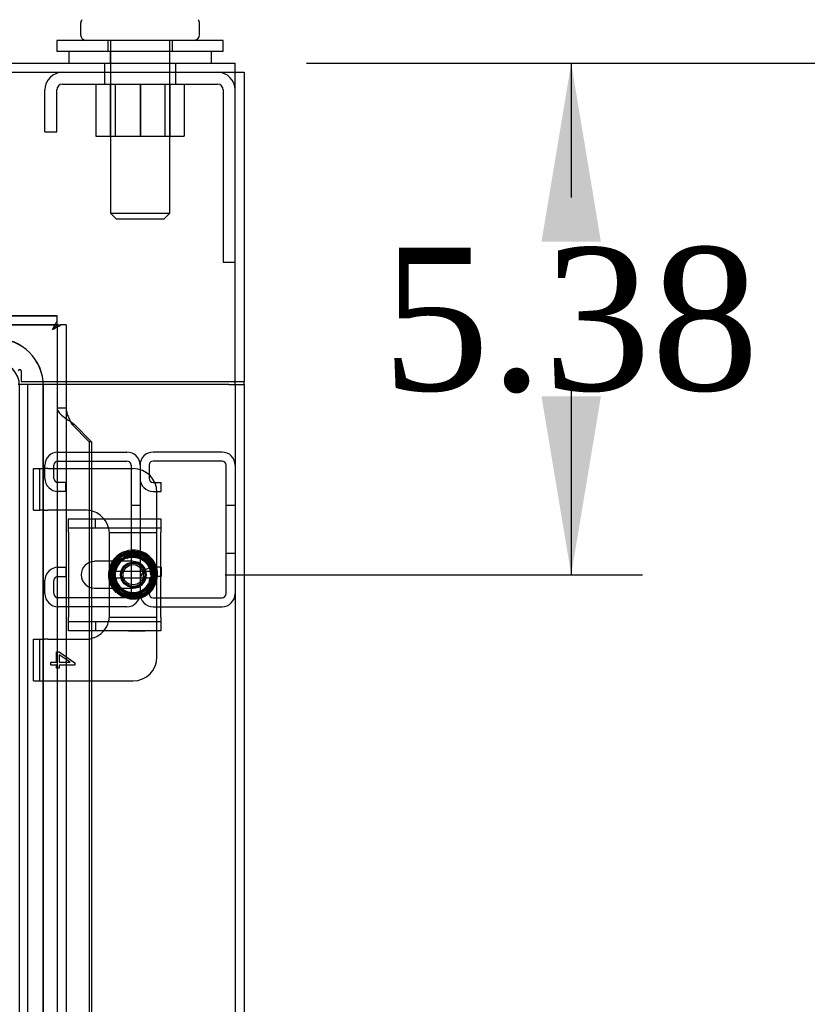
# Model space of a CAD drawing. Header units: inches. Extents: x 1 to 299, y -2 to 199.
# Tile 43 of 75: x 89.19 to 97.47, y 124.25 to 134.59. Entities that reach past the tile are written whole.
import ezdxf
from ezdxf.enums import TextEntityAlignment as Align
from ezdxf.lldxf.tags import DXFTag

# ---------------------------------------------------------------- set-up
doc = ezdxf.new("R2010")
doc.units = ezdxf.units.IN
doc.header["$MEASUREMENT"] = 0
for name, color, linetype in [('COM42667', 7, 'Continuous'), ('COM42780', 7, 'Continuous'), ('COM50677-2', 7, 'Continuous'), ('COM53933-1', 7, 'Continuous'), ('COM53955-1', 7, 'Continuous'), ('COM53964-1', 7, 'Continuous'), ('COM70220', 7, 'Continuous'), ('COM71177-1', 7, 'Continuous'), ('Default', 7, 'Continuous'), ('NTS18024', 7, 'Continuous'), ('SCC19011', 7, 'Continuous'), ('SCS86414', 7, 'Continuous'), ('SPR20265', 7, 'Continuous'), ('WAF25035', 7, 'Continuous'), ('WAF25377', 7, 'Continuous'), ('WAM254785', 7, 'Continuous')]:
    doc.layers.add(name, color=color, linetype=linetype)
doc.styles.add('SEACAD_Times_New_Roman', font='times.ttf')
tags = doc.linetypes.add('HIDDEN2', pattern=[0.1875, 0.125, -0.0625]).pattern_tags.tags
tags[6:7] = [DXFTag(74, 4), DXFTag(75, 0), DXFTag(340, '0'), DXFTag(46, 0.0), DXFTag(50, 0.0), DXFTag(44, 0.0), DXFTag(45, 0.0)]
tags[4:5] = [DXFTag(74, 4), DXFTag(75, 0), DXFTag(340, '0'), DXFTag(46, 0.0), DXFTag(50, 0.0), DXFTag(44, 0.0), DXFTag(45, 0.0)]
doc.dimstyles.new('HAMMOND_(STH_-_300x200)', dxfattribs={"dimtxt": 1.5, "dimasz": 1.875, "dimexe": 0.75, "dimexo": 0.75, "dimgap": 0.375, "dimtad": 0, "dimtih": 1, "dimtoh": 1, "dimzin": 0, "dimdsep": 46, "dimtxsty": 'SEACAD_Times_New_Roman', "dimblk1": '_SE_FILLED', "dimblk2": '_SE_FILLED', "dimsah": 1, "dimcen": 0.75, "dimadec": 0, "dimazin": 0, "dimtfac": 0.8, "dimtofl": 0, "dimtmove": 0, "dimatfit": 3, "dimfxl": 1, "dimtolj": 1, "dimtzin": 0, "dimarcsym": 0})

# ---------------------------------------------------------------- blocks, each defined once
blk = doc.blocks.new('SE2')
at = {"layer": 'COM42667', "color": 7, "linetype": 'Continuous'}
for p, q in [((89.702, 129.206), (89.702, 129.349)), ((89.702, 129.349), (90.672, 129.349)), ((90.672, 129.349), (90.672, 129.206)), ((89.702, 129.206), (89.702, 128.314)), ((90.672, 128.314), (90.672, 129.206)), ((90.176, 128.901), (89.976, 128.901)), ((89.976, 128.62), (90.176, 128.62)), ((89.702, 128.171), (89.702, 128.314)), ((90.672, 128.314), (90.672, 128.171)), ((90.672, 128.171), (89.702, 128.171))]:
    blk.add_line(p, q, dxfattribs=at)
at = {"layer": 'COM42667', "color": 7, "linetype": 'HIDDEN2'}
for p, q in [((89.986, 129.254), (89.986, 129.349)), ((89.702, 129.254), (90.672, 129.254)), ((90.383, 128.901), (90.176, 128.901)), ((90.176, 128.62), (90.383, 128.62)), ((90.672, 128.266), (89.702, 128.266)), ((89.986, 128.266), (89.986, 128.171)), ((90.335, 128.172), (90.335, 128.171)), ((90.335, 128.172), (90.45, 128.172)), ((90.365, 128.172), (90.365, 128.171)), ((90.444, 128.172), (90.444, 128.171)), ((90.45, 128.172), (90.45, 128.171)), ((90.45, 128.172), (90.475, 128.172)), ((90.475, 128.172), (90.475, 128.171)), ((90.475, 128.172), (90.509, 128.172)), ((90.509, 128.172), (90.509, 128.171))]:
    blk.add_line(p, q, dxfattribs=at)
at = {"layer": 'COM42667', "color": 7, "linetype": 'Continuous'}
blk.add_arc((89.976, 128.76), 0.14, 90, 270, dxfattribs=at)
at = {"layer": 'COM42667', "color": 7, "linetype": 'HIDDEN2'}
blk.add_arc((90.383, 128.76), 0.14, 270, 90, dxfattribs=at)
at = {"layer": 'COM42780', "color": 7, "linetype": 'HIDDEN2'}
for p, q in [((89.333, 129.875), (89.4, 129.875)), ((89.333, 129.438), (89.333, 129.875)), ((89.4, 129.438), (89.4, 129.875)), ((89.4, 129.875), (89.451, 129.875)), ((89.485, 129.875), (89.451, 129.875)), ((89.485, 129.875), (89.944, 129.875)), ((89.333, 129.438), (89.4, 129.438)), ((89.451, 129.438), (89.4, 129.438)), ((89.451, 129.438), (89.485, 129.438)), ((89.883, 129.438), (89.485, 129.438)), ((90.633, 129.253), (90.633, 129.349)), ((90.633, 129.205), (90.633, 129.253)), ((90.132, 129.205), (90.633, 129.205)), ((90.133, 129.188), (90.133, 129.2)), ((90.133, 129.057), (90.133, 129.188)), ((90.633, 129.2), (90.633, 129.205)), ((90.633, 129.057), (90.633, 129.2)), ((90.133, 128.901), (90.133, 129.057)), ((90.633, 128.816), (90.633, 129.057)), ((90.133, 128.463), (90.133, 128.62)), ((90.633, 128.463), (90.633, 128.714)), ((90.133, 128.332), (90.133, 128.463)), ((90.633, 128.32), (90.633, 128.463)), ((90.132, 128.315), (90.633, 128.315)), ((90.133, 128.32), (90.133, 128.332)), ((90.633, 128.315), (90.633, 128.32)), ((90.633, 128.267), (90.633, 128.315)), ((90.633, 128.171), (90.633, 128.267)), ((89.333, 128.082), (89.4, 128.082)), ((89.333, 127.645), (89.333, 128.082)), ((89.4, 127.645), (89.4, 128.082)), ((89.4, 128.082), (89.451, 128.082)), ((89.485, 128.082), (89.451, 128.082)), ((89.485, 128.082), (89.883, 128.082)), ((89.578, 127.841), (89.578, 127.95)), ((89.578, 127.95), (89.606, 127.95)), ((89.606, 127.95), (89.768, 127.835)), ((89.719, 127.841), (89.606, 127.92)), ((89.606, 127.92), (89.606, 127.841)), ((89.518, 127.81), (89.518, 127.841)), ((89.518, 127.841), (89.578, 127.841)), ((89.578, 127.81), (89.518, 127.81)), ((89.578, 127.777), (89.578, 127.81)), ((89.606, 127.841), (89.719, 127.841)), ((89.768, 127.81), (89.606, 127.81)), ((89.606, 127.81), (89.606, 127.777)), ((89.768, 127.835), (89.768, 127.81)), ((89.606, 127.777), (89.578, 127.777)), ((89.333, 127.645), (89.4, 127.645)), ((89.4, 127.645), (89.451, 127.645)), ((89.451, 127.645), (89.485, 127.645)), ((89.485, 127.645), (89.944, 127.645))]:
    blk.add_line(p, q, dxfattribs=at)
at = {"layer": 'COM42780', "color": 7, "linetype": 'Continuous'}
for p, q in [((89.944, 129.875), (90.383, 129.875)), ((90.633, 129.349), (90.633, 129.625)), ((90.133, 128.826), (90.133, 128.901)), ((90.133, 128.62), (90.133, 128.691)), ((90.633, 127.895), (90.633, 128.171)), ((89.944, 127.645), (90.383, 127.645))]:
    blk.add_line(p, q, dxfattribs=at)
at = {"layer": 'COM42780', "color": 7, "linetype": 'HIDDEN2'}
for radius in [0.195, 0.125, 0.106]:
    blk.add_circle((90.383, 128.76), radius, dxfattribs=at)
at = {"layer": 'COM42780', "color": 7, "linetype": 'Continuous'}
for centre, start, end in [((90.383, 129.625), 0, 90), ((89.883, 129.188), 39.9324, 75.7445), ((89.883, 128.332), 284.2555, 320.0676), ((90.383, 127.895), 270, 0)]:
    blk.add_arc(centre, 0.25, start, end, dxfattribs=at)
at = {"layer": 'COM42780', "color": 7, "linetype": 'HIDDEN2'}
for centre, start, end in [((89.883, 129.188), 75.7445, 90), ((89.883, 129.188), 15.0028, 39.9324), ((89.883, 129.188), 3.8357, 15.0028), ((89.883, 129.188), 2.6763, 3.8357), ((89.883, 128.332), 344.9972, 356.1643), ((89.883, 128.332), 356.1643, 357.3237), ((89.883, 128.332), 320.0676, 344.9972), ((89.883, 128.332), 270, 284.2555)]:
    blk.add_arc(centre, 0.25, start, end, dxfattribs=at)
at = {"layer": 'COM50677-2', "color": 7, "linetype": 'HIDDEN2'}
for p, q in [((90.08, 134.04), (90.08, 133.915)), ((90.83, 133.915), (90.83, 134.04)), ((89.64, 133.915), (91.27, 133.915)), ((89.455, 133.415), (89.455, 133.855)), ((89.58, 133.415), (89.58, 133.855)), ((91.33, 133.855), (91.33, 132.04)), ((89.455, 133.415), (89.58, 133.415)), ((91.455, 132.04), (91.33, 132.04))]:
    blk.add_line(p, q, dxfattribs=at)
for centre, radius, start, end in [((89.64, 133.855), 0.185, 90, 180), ((91.27, 133.855), 0.185, 0, 90), ((89.64, 133.855), 0.06, 90, 180), ((91.27, 133.855), 0.06, 0, 90)]:
    blk.add_arc(centre, radius, start, end, dxfattribs=at)
at = {"layer": 'COM53933-1', "color": 7, "linetype": 'Continuous'}
for p, q in [((66.585, 134.135), (91.455, 134.135)), ((91.455, 133.992), (91.455, 134.135)), ((91.455, 130.79), (91.455, 133.992)), ((89.677, 130.79), (91.455, 130.79))]:
    blk.add_line(p, q, dxfattribs=at)
at = {"layer": 'COM53933-1', "color": 7, "linetype": 'HIDDEN2'}
for p, q in [((90.08, 134.135), (90.08, 134.04)), ((90.83, 134.04), (90.83, 134.135)), ((66.585, 134.04), (91.455, 134.04)), ((89.205, 130.903), (89.205, 130.79)), ((89.205, 130.79), (89.677, 130.79))]:
    blk.add_line(p, q, dxfattribs=at)
blk.add_arc((89.19, 130.903), 0.015, 0, 180, dxfattribs=at)
at = {"layer": 'COM53955-1', "color": 7, "linetype": 'Continuous'}
for p, q in [((67.397, 131.48), (89.582, 131.48)), ((89.582, 131.48), (88.707, 131.48)), ((89.582, 131.424), (89.582, 131.48)), ((89.582, 131.48), (89.582, 131.48)), ((89.582, 131.385), (89.582, 131.424)), ((89.534, 131.338), (89.534, 131.337)), ((89.534, 131.337), (89.534, 131.337)), ((89.534, 131.337), (89.534, 131.337)), ((89.534, 131.337), (89.534, 131.337)), ((89.543, 131.346), (89.582, 131.385)), ((89.582, 131.385), (89.621, 131.385)), ((89.677, 131.385), (89.621, 131.385)), ((89.677, 131.385), (89.677, 130.51)), ((89.677, 131.385), (89.677, 131.385)), ((89.677, 131.385), (89.677, 69.043)), ((89.737, 130.344), (89.762, 130.344)), ((89.92, 130.155), (89.737, 130.344)), ((89.762, 130.344), (89.944, 130.155)), ((89.944, 130.155), (89.92, 130.155)), ((89.92, 130.155), (89.92, 129.349)), ((89.944, 130.155), (89.944, 129.349)), ((89.92, 128.889), (89.92, 128.632)), ((89.944, 128.897), (89.944, 128.623)), ((89.92, 128.171), (89.92, 104.777)), ((89.944, 128.171), (89.944, 104.777))]:
    blk.add_line(p, q, dxfattribs=at)
at = {"layer": 'COM53955-1', "color": 7, "linetype": 'HIDDEN2'}
for p, q in [((67.397, 131.385), (89.582, 131.385)), ((89.582, 131.386), (88.707, 131.386)), ((89.582, 131.385), (89.582, 69.043)), ((89.582, 131.385), (89.582, 130.51)), ((89.677, 130.51), (89.582, 130.51)), ((89.714, 130.376), (89.721, 130.376)), ((89.92, 129.349), (89.92, 128.889)), ((89.944, 129.349), (89.944, 128.897)), ((89.92, 128.632), (89.92, 128.171)), ((89.944, 128.623), (89.944, 128.171))]:
    blk.add_line(p, q, dxfattribs=at)
at = {"layer": 'COM53955-1', "color": 7, "linetype": 'Continuous'}
for centre, radius, start, end in [((90.404, 130.916), 0.967, 148.2614, 154.1309), ((89.054, 132.314), 1.088, 296.1959, 301.4118)]:
    blk.add_arc(centre, radius, start, end, dxfattribs=at)
at = {"layer": 'COM53955-1', "color": 7, "linetype": 'HIDDEN2'}
blk.add_open_spline([(89.582, 130.51), (89.584, 130.496), (89.591, 130.482), (89.611, 130.455), (89.626, 130.441), (89.66, 130.413), (89.679, 130.399), (89.708, 130.38), (89.717, 130.374), (89.725, 130.369)], degree=3, knots=[0, 0, 0, 0, 0.25, 0.25, 0.5, 0.5, 0.75, 0.75, 0.8503895, 0.8503895, 0.8503895, 0.8503895], dxfattribs=at)
at = {"layer": 'COM53955-1', "color": 7, "linetype": 'Continuous'}
blk.add_open_spline([(89.677, 130.51), (89.678, 130.496), (89.68, 130.482), (89.687, 130.455), (89.692, 130.441), (89.703, 130.413), (89.71, 130.399), (89.723, 130.372), (89.731, 130.358), (89.737, 130.344)], degree=3, knots=[0, 0, 0, 0, 0.25, 0.25, 0.5, 0.5, 0.75, 0.75, 1, 1, 1, 1], dxfattribs=at)
blk.add_open_spline([(89.725, 130.369), (89.737, 130.361), (89.75, 130.352), (89.762, 130.344)], degree=3, dxfattribs=at)
at = {"layer": 'COM53964-1', "color": 7, "linetype": 'HIDDEN2'}
for p, q in [((89.593, 130.049), (90.317, 130.049)), ((91.317, 130.049), (90.593, 130.049)), ((89.455, 129.773), (89.455, 129.911)), ((89.55, 129.773), (89.55, 129.911)), ((89.593, 129.954), (90.317, 129.954)), ((90.36, 129.911), (90.36, 128.562)), ((90.455, 129.911), (90.455, 129.773)), ((90.455, 129.911), (90.455, 128.562)), ((90.55, 129.911), (90.55, 129.773)), ((91.317, 129.954), (90.593, 129.954)), ((91.36, 128.562), (91.36, 129.911)), ((89.676, 129.73), (89.593, 129.73)), ((89.676, 129.635), (89.676, 129.73)), ((90.593, 129.73), (90.676, 129.73)), ((90.676, 129.635), (90.676, 129.73)), ((89.676, 129.635), (89.593, 129.635)), ((90.593, 129.635), (90.676, 129.635)), ((90.455, 129.487), (90.36, 129.487)), ((91.455, 129.487), (91.36, 129.487)), ((91.36, 128.987), (91.455, 128.987)), ((89.593, 128.838), (89.676, 128.838)), ((89.676, 128.838), (89.676, 128.743)), ((90.676, 128.838), (90.593, 128.838)), ((90.676, 128.838), (90.676, 128.743)), ((89.593, 128.743), (89.676, 128.743)), ((90.676, 128.743), (90.593, 128.743)), ((89.455, 128.562), (89.455, 128.7)), ((89.55, 128.562), (89.55, 128.7)), ((90.455, 128.7), (90.455, 128.562)), ((90.55, 128.7), (90.55, 128.562)), ((90.317, 128.519), (89.593, 128.519)), ((90.593, 128.519), (91.317, 128.519)), ((90.317, 128.424), (89.593, 128.424)), ((90.593, 128.424), (91.317, 128.424))]:
    blk.add_line(p, q, dxfattribs=at)
for centre, radius, start, end in [((89.593, 129.911), 0.138, 90, 180), ((90.317, 129.911), 0.138, 0, 90), ((90.593, 129.911), 0.138, 90, 180), ((91.317, 129.911), 0.138, 0, 90), ((89.593, 129.911), 0.043, 90, 180), ((90.317, 129.911), 0.043, 0, 90), ((90.593, 129.911), 0.043, 90, 180), ((91.317, 129.911), 0.043, 0, 90), ((89.593, 129.773), 0.138, 180, 270), ((89.593, 129.773), 0.043, 180, 270), ((90.593, 129.773), 0.138, 180, 270), ((90.593, 129.773), 0.043, 180, 270), ((89.593, 128.7), 0.138, 90, 180), ((90.593, 128.7), 0.138, 90, 180), ((89.593, 128.7), 0.043, 90, 180), ((90.593, 128.7), 0.043, 90, 180), ((89.593, 128.562), 0.138, 180, 270), ((89.593, 128.562), 0.043, 180, 270), ((90.317, 128.562), 0.043, 270, 0), ((90.317, 128.562), 0.138, 270, 0), ((90.593, 128.562), 0.138, 180, 270), ((90.593, 128.562), 0.043, 180, 270), ((91.317, 128.562), 0.043, 270, 0), ((91.317, 128.562), 0.138, 270, 0)]:
    blk.add_arc(centre, radius, start, end, dxfattribs=at)
at = {"layer": 'COM70220', "color": 7, "linetype": 'HIDDEN2'}
for p, q in [((89.189, 69.687), (89.189, 130.742)), ((89.438, 69.687), (89.438, 130.742)), ((89.439, 69.687), (89.439, 130.742))]:
    blk.add_line(p, q, dxfattribs=at)
for radius in [0.5, 0.499, 0.25]:
    blk.add_arc((88.939, 130.742), radius, 0, 90, dxfattribs=at)
at = {"layer": 'COM71177-1', "color": 7, "linetype": 'Continuous'}
for p, q in [((91.455, 134.04), (91.55, 134.04)), ((91.55, 134.04), (91.55, 130.79)), ((91.455, 130.76), (91.455, 130.79)), ((91.455, 130.79), (91.55, 130.79)), ((91.55, 130.76), (91.55, 130.79)), ((91.39, 130.76), (89.677, 130.76)), ((91.39, 130.76), (91.55, 130.76)), ((91.55, 130.76), (91.55, 69.45))]:
    blk.add_line(p, q, dxfattribs=at)
at = {"layer": 'COM71177-1', "color": 7, "linetype": 'HIDDEN2'}
for p, q in [((89.27, 130.76), (89.175, 130.76)), ((89.335, 130.76), (89.27, 130.76)), ((89.27, 130.76), (89.27, 69.45)), ((89.677, 130.76), (89.335, 130.76)), ((91.455, 130.76), (91.455, 69.45))]:
    blk.add_line(p, q, dxfattribs=at)
at = {"layer": 'NTS18024', "color": 7, "linetype": 'HIDDEN2'}
for p, q in [((89.99, 133.915), (89.99, 133.37)), ((90.142, 133.915), (90.142, 133.37)), ((90.192, 133.915), (90.192, 133.37)), ((90.455, 133.915), (90.455, 133.37)), ((90.459, 133.915), (90.459, 133.37)), ((90.718, 133.37), (90.718, 133.915)), ((90.767, 133.915), (90.767, 133.37)), ((90.92, 133.915), (90.92, 133.37)), ((89.99, 133.37), (90.459, 133.37)), ((90.459, 133.37), (90.92, 133.37))]:
    blk.add_line(p, q, dxfattribs=at)
at = {"layer": 'SCC19011', "color": 7, "linetype": 'Continuous'}
for p, q in [((90.383, 129.001), (90.168, 128.869)), ((90.598, 128.869), (90.383, 129.001)), ((90.168, 128.869), (90.168, 128.794)), ((90.598, 128.794), (90.598, 128.869)), ((90.168, 128.794), (90.168, 128.726)), ((90.188, 128.794), (90.168, 128.794)), ((90.168, 128.726), (90.168, 128.651)), ((90.168, 128.726), (90.188, 128.726)), ((90.198, 128.794), (90.188, 128.794)), ((90.188, 128.726), (90.198, 128.726)), ((90.567, 128.794), (90.198, 128.794)), ((90.198, 128.726), (90.567, 128.726)), ((90.577, 128.794), (90.567, 128.794)), ((90.567, 128.726), (90.577, 128.726)), ((90.598, 128.794), (90.577, 128.794)), ((90.577, 128.726), (90.598, 128.726)), ((90.598, 128.726), (90.598, 128.794)), ((90.598, 128.651), (90.598, 128.726)), ((90.168, 128.651), (90.383, 128.519)), ((90.383, 128.519), (90.598, 128.651))]:
    blk.add_line(p, q, dxfattribs=at)
at = {"layer": 'SCC19011', "color": 7, "linetype": 'HIDDEN2'}
blk.add_circle((90.383, 128.76), 0.122, dxfattribs=at)
at = {"layer": 'SCC19011', "color": 7, "linetype": 'Continuous'}
for radius, start, end in [(0.188, 10.4474, 169.5526), (0.187, 190.4474, 349.5526)]:
    blk.add_arc((90.383, 128.76), radius, start, end, dxfattribs=at)
at = {"layer": 'SCS86414', "color": 7, "linetype": 'Continuous'}
for p, q in [((89.83, 134.554), (89.83, 134.435)), ((91.08, 134.435), (91.08, 134.554))]:
    blk.add_line(p, q, dxfattribs=at)
at = {"layer": 'SCS86414', "color": 7, "linetype": 'HIDDEN2'}
for p, q in [((90.143, 134.375), (90.143, 132.56)), ((90.767, 132.56), (90.767, 134.375)), ((90.143, 132.56), (90.767, 132.56)), ((90.143, 132.56), (90.203, 132.5)), ((90.707, 132.5), (90.767, 132.56)), ((90.203, 132.5), (90.707, 132.5))]:
    blk.add_line(p, q, dxfattribs=at)
at = {"layer": 'SCS86414', "color": 7, "linetype": 'Continuous'}
for centre, start, end in [((89.89, 134.554), 140.3214, 180), ((91.02, 134.554), 0, 39.6786), ((89.89, 134.435), 180, 270), ((91.02, 134.435), 270, 0)]:
    blk.add_arc(centre, 0.06, start, end, dxfattribs=at)
at = {"layer": 'SPR20265', "color": 7, "linetype": 'HIDDEN2'}
for p, q in [((90.565, 128.76), (90.6, 128.76)), ((90.198, 128.575), (90.223, 128.6))]:
    blk.add_line(p, q, dxfattribs=at)
for points, knots in [([(90.21, 128.897), (90.203, 128.888), (90.179, 128.853), (90.156, 128.782), (90.167, 128.687), (90.215, 128.604), (90.294, 128.549), (90.388, 128.53), (90.482, 128.552), (90.558, 128.61), (90.605, 128.694), (90.613, 128.789), (90.582, 128.88), (90.517, 128.951), (90.429, 128.989), (90.333, 128.989), (90.245, 128.95), (90.181, 128.88), (90.149, 128.789), (90.157, 128.693), (90.201, 128.609), (90.276, 128.549), (90.368, 128.523), (90.464, 128.536), (90.545, 128.586), (90.602, 128.664), (90.622, 128.757), (90.605, 128.851), (90.552, 128.931), (90.472, 128.984), (90.378, 129.001), (90.284, 128.981), (90.206, 128.926), (90.155, 128.845), (90.14, 128.75), (90.162, 128.657), (90.218, 128.579), (90.3, 128.53), (90.395, 128.515), (90.488, 128.538), (90.565, 128.594), (90.615, 128.677), (90.63, 128.771), (90.608, 128.864), (90.552, 128.942), (90.471, 128.993), (90.377, 129.009), (90.283, 128.989), (90.204, 128.935), (90.151, 128.855), (90.132, 128.761), (90.147, 128.68), (90.171, 128.635), (90.182, 128.619)], [0.063974, 0.063974, 0.063974, 0.063974, 0.0677916, 0.0788813, 0.0899732, 0.1010652, 0.1121593, 0.123253, 0.1343442, 0.1454373, 0.156529, 0.1676234, 0.1787178, 0.1898116, 0.200905, 0.2119972, 0.2230929, 0.2341872, 0.2452831, 0.2563771, 0.2674708, 0.2785654, 0.28966, 0.3007576, 0.3118528, 0.3229492, 0.3340432, 0.3451384, 0.3562353, 0.3673323, 0.3784297, 0.3895246, 0.4006213, 0.4117166, 0.4228156, 0.4339132, 0.4450112, 0.4561079, 0.4672039, 0.4783017, 0.4893995, 0.5004992, 0.5115966, 0.5226954, 0.5337915, 0.544891, 0.5559893, 0.5670899, 0.5781889, 0.5892874, 0.6003855, 0.6114838, 0.6182179, 0.6182179, 0.6182179, 0.6182179]), ([(90.223, 128.6), (90.203, 128.622), (90.169, 128.668), (90.151, 128.76), (90.17, 128.846), (90.214, 128.916), (90.279, 128.964), (90.357, 128.987), (90.438, 128.981), (90.513, 128.947), (90.57, 128.889), (90.603, 128.815), (90.607, 128.733), (90.587, 128.669), (90.566, 128.636), (90.558, 128.626)], [0, 0, 0, 0, 0.0112469, 0.0252682, 0.0367371, 0.0476376, 0.0587408, 0.0698533, 0.080966, 0.0920765, 0.1031883, 0.1142994, 0.1254131, 0.1365249, 0.1418271, 0.1418271, 0.1418271, 0.1418271]), ([(90.158, 128.643), (90.159, 128.642), (90.174, 128.613), (90.216, 128.562), (90.299, 128.514), (90.393, 128.5), (90.486, 128.52), (90.566, 128.574), (90.621, 128.651), (90.644, 128.744), (90.634, 128.839), (90.589, 128.923), (90.518, 128.987), (90.428, 129.02), (90.333, 129.02), (90.245, 128.986), (90.192, 128.94), (90.17, 128.909), (90.165, 128.901)], [0.7995513, 0.7995513, 0.7995513, 0.7995513, 0.8001915, 0.8112914, 0.8223931, 0.8334948, 0.8445983, 0.8557003, 0.8668021, 0.8779027, 0.8890041, 0.9001067, 0.9112098, 0.9223136, 0.9334157, 0.9445065, 0.955056, 0.9580988, 0.9580988, 0.9580988, 0.9580988]), ([(90.261, 128.98), (90.255, 128.977), (90.223, 128.958), (90.187, 128.923), (90.164, 128.886), (90.159, 128.875)], [0.75353292, 0.75353292, 0.75353292, 0.75353292, 0.75578627, 0.7668873, 0.771103, 0.771103, 0.771103, 0.771103]), ([(90.492, 128.936), (90.503, 128.93), (90.534, 128.905), (90.574, 128.851), (90.594, 128.771), (90.582, 128.691), (90.54, 128.62), (90.474, 128.571), (90.395, 128.551), (90.314, 128.563), (90.244, 128.605), (90.195, 128.671), (90.176, 128.75), (90.189, 128.831), (90.232, 128.901), (90.298, 128.948), (90.378, 128.966), (90.459, 128.951), (90.527, 128.905), (90.572, 128.837), (90.586, 128.756), (90.568, 128.676), (90.519, 128.61), (90.449, 128.569), (90.367, 128.559), (90.289, 128.583), (90.226, 128.635), (90.19, 128.709), (90.186, 128.791), (90.215, 128.867), (90.273, 128.925), (90.349, 128.955), (90.431, 128.952), (90.504, 128.915), (90.557, 128.852), (90.579, 128.773), (90.566, 128.692), (90.53, 128.637), (90.502, 128.613), (90.493, 128.606)], [0.464438, 0.464438, 0.464438, 0.464438, 0.4698156, 0.4809232, 0.4920326, 0.503138, 0.5142446, 0.52535, 0.5364578, 0.547565, 0.5586721, 0.5697781, 0.5808823, 0.5919888, 0.603094, 0.6142018, 0.6253066, 0.6364118, 0.6475152, 0.6586197, 0.6697249, 0.6808298, 0.6919358, 0.7030382, 0.714142, 0.7252447, 0.7363492, 0.7474536, 0.7585562, 0.7696589, 0.7807596, 0.7918635, 0.8029663, 0.8140692, 0.8251712, 0.836271, 0.8473724, 0.8584731, 0.862923, 0.862923, 0.862923, 0.862923]), ([(90.297, 128.95), (90.298, 128.95), (90.322, 128.961), (90.376, 128.973), (90.435, 128.963), (90.464, 128.951), (90.468, 128.949)], [0.43640128, 0.43640128, 0.43640128, 0.43640128, 0.43649234, 0.44759977, 0.45870607, 0.46079764, 0.46079764, 0.46079764, 0.46079764]), ([(90.315, 128.932), (90.332, 128.939), (90.375, 128.949), (90.441, 128.939), (90.501, 128.906), (90.554, 128.844), (90.563, 128.793), (90.565, 128.76)], [0.95046325, 0.95046325, 0.95046325, 0.95046325, 0.95824793, 0.96865358, 0.9770936, 0.98730809, 1, 1, 1, 1]), ([(90.329, 128.969), (90.333, 128.97), (90.364, 128.977), (90.402, 128.977), (90.434, 128.97), (90.439, 128.968)], [0.25678082, 0.25678082, 0.25678082, 0.25678082, 0.25874448, 0.26985449, 0.27231226, 0.27231226, 0.27231226, 0.27231226]), ([(90.431, 128.974), (90.402, 128.981), (90.369, 128.981), (90.339, 128.975), (90.338, 128.975)], [0.03475197, 0.03475197, 0.03475197, 0.03475197, 0.04560719, 0.0457885, 0.0457885, 0.0457885, 0.0457885]), ([(90.166, 128.78), (90.167, 128.793), (90.175, 128.832), (90.195, 128.873), (90.215, 128.897), (90.218, 128.901)], [0.21995858, 0.21995858, 0.21995858, 0.21995858, 0.22541447, 0.23652458, 0.23853227, 0.23853227, 0.23853227, 0.23853227]), ([(90.239, 128.606), (90.236, 128.609), (90.215, 128.63), (90.183, 128.68), (90.168, 128.76), (90.184, 128.84), (90.218, 128.893), (90.244, 128.916), (90.25, 128.921)], [0.37922098, 0.37922098, 0.37922098, 0.37922098, 0.38094922, 0.39205781, 0.40316665, 0.41427643, 0.42538516, 0.42868152, 0.42868152, 0.42868152, 0.42868152]), ([(90.54, 128.907), (90.545, 128.901), (90.567, 128.874), (90.594, 128.818), (90.6, 128.736), (90.578, 128.663), (90.548, 128.625), (90.533, 128.61)], [0.28879014, 0.28879014, 0.28879014, 0.28879014, 0.29207573, 0.30318617, 0.31429358, 0.32540417, 0.3342706, 0.3342706, 0.3342706, 0.3342706]), ([(90.6, 128.76), (90.598, 128.794), (90.59, 128.843), (90.561, 128.889), (90.546, 128.905)], [0, 0, 0, 0, 0.01093327, 0.01877746, 0.01877746, 0.01877746, 0.01877746]), ([(90.214, 128.621), (90.204, 128.634), (90.181, 128.67), (90.169, 128.712), (90.166, 128.738)], [0.19641658, 0.19641658, 0.19641658, 0.19641658, 0.20319267, 0.2141853, 0.2141853, 0.2141853, 0.2141853]), ([(90.202, 128.712), (90.202, 128.714), (90.195, 128.742), (90.195, 128.774), (90.202, 128.803), (90.202, 128.805)], [0.91315801, 0.91315801, 0.91315801, 0.91315801, 0.91397592, 0.92507741, 0.92612869, 0.92612869, 0.92612869, 0.92612869]), ([(90.457, 128.561), (90.455, 128.561), (90.428, 128.551), (90.379, 128.545), (90.331, 128.554), (90.312, 128.561)], [0.34683255, 0.34683255, 0.34683255, 0.34683255, 0.34762453, 0.35873317, 0.3673569, 0.3673569, 0.3673569, 0.3673569]), ([(90.425, 128.544), (90.411, 128.542), (90.381, 128.539), (90.352, 128.542), (90.337, 128.546)], [0.16392013, 0.16392013, 0.16392013, 0.16392013, 0.1698589, 0.17613515, 0.17613515, 0.17613515, 0.17613515])]:
    blk.add_open_spline(points, degree=3, knots=knots, dxfattribs=at)
at = {"layer": 'SPR20265', "color": 7, "linetype": 'Continuous'}
for points, knots in [([(90.165, 128.901), (90.153, 128.882), (90.131, 128.836), (90.117, 128.757), (90.132, 128.675), (90.154, 128.634), (90.164, 128.619)], [0.95809881, 0.95809881, 0.95809881, 0.95809881, 0.9661238, 0.97598802, 0.98694613, 0.99365696, 0.99365696, 0.99365696, 0.99365696]), ([(90.159, 128.875), (90.15, 128.858), (90.131, 128.81), (90.127, 128.729), (90.145, 128.67), (90.158, 128.643)], [0.771103, 0.771103, 0.771103, 0.771103, 0.77798983, 0.7890906, 0.79955134, 0.79955134, 0.79955134, 0.79955134])]:
    blk.add_open_spline(points, degree=3, knots=knots, dxfattribs=at)
at = {"layer": 'SPR20265', "color": 7, "linetype": 'HIDDEN2'}
blk.add_open_spline([(90.164, 128.619), (90.174, 128.604), (90.185, 128.59), (90.198, 128.575)], degree=3, dxfattribs=at)
at = {"layer": 'WAF25035', "color": 7, "linetype": 'Continuous'}
blk.add_circle((90.383, 128.76), 0.25, dxfattribs=at)
at = {"layer": 'WAF25035', "color": 7, "linetype": 'HIDDEN2'}
blk.add_circle((90.383, 128.76), 0.133, dxfattribs=at)
at = {"layer": 'WAF25377', "color": 7, "linetype": 'Continuous'}
for p, q in [((91.33, 134.375), (89.58, 134.375)), ((89.58, 134.375), (89.58, 134.26)), ((91.33, 134.26), (91.33, 134.375)), ((91.33, 134.26), (89.58, 134.26))]:
    blk.add_line(p, q, dxfattribs=at)
at = {"layer": 'WAF25377', "color": 7, "linetype": 'HIDDEN2'}
for p, q in [((90.115, 134.375), (90.115, 134.26)), ((90.795, 134.26), (90.795, 134.375))]:
    blk.add_line(p, q, dxfattribs=at)
at = {"layer": 'WAM254785', "color": 7, "linetype": 'Continuous'}
for p, q in [((89.705, 134.26), (89.705, 134.135)), ((91.205, 134.135), (91.205, 134.26))]:
    blk.add_line(p, q, dxfattribs=at)
at = {"layer": 'WAM254785', "color": 7, "linetype": 'HIDDEN2'}
for p, q in [((90.142, 134.26), (90.142, 134.135)), ((90.767, 134.135), (90.767, 134.26))]:
    blk.add_line(p, q, dxfattribs=at)
blk = doc.blocks.new('DMBLK2821')
at = {"layer": 'Default', "linetype": 'Continuous'}
for points in [[(95.301, 132.26), (94.989, 134.135), (94.676, 132.26)], [(95.301, 130.635), (94.676, 130.635), (94.989, 128.76)]]:
    blk.add_hatch(color=7, dxfattribs=at).paths.add_polyline_path(points)
at = {"layer": 'Default', "color": 7, "linetype": 'Continuous'}
for p, q in [((92.205, 134.135), (95.739, 134.135)), ((94.989, 134.135), (94.989, 132.723)), ((94.989, 130.698), (94.989, 128.76)), ((91.35, 128.76), (95.739, 128.76))]:
    blk.add_line(p, q, dxfattribs=at)
at = {"layer": 'Default', "color": 7, "linetype": 'Continuous', "style": 'SEACAD_Times_New_Roman'}
blk.add_text('5.38', height=1.5, dxfattribs=at).set_placement((92.998, 132.198), align=Align.TOP_LEFT)
blk = doc.blocks.new('_SE_FILLED')
at = {"color": 0}
blk.add_line((0, 0), (-1, 0), dxfattribs=at)
blk.add_solid([(0, 0), (-1, -0.1665), (-1, 0.1665), (0, 0)], dxfattribs=at)
blk = doc.blocks.new('DMBLK2822')
at = {"layer": 'Default', "linetype": 'Continuous'}
for points in [[(100.075, 132.26), (99.762, 134.135), (99.45, 132.26)], [(100.075, 105.589), (99.45, 105.589), (99.762, 103.714)]]:
    blk.add_hatch(color=7, dxfattribs=at).paths.add_polyline_path(points)
at = {"layer": 'Default', "color": 7, "linetype": 'Continuous'}
for p, q in [((92.205, 134.135), (100.512, 134.135)), ((99.762, 134.135), (99.762, 120.199)), ((99.762, 118.174), (99.762, 103.714)), ((91.427, 103.714), (100.512, 103.714))]:
    blk.add_line(p, q, dxfattribs=at)
at = {"layer": 'Default', "color": 7, "linetype": 'Continuous', "style": 'SEACAD_Times_New_Roman'}
blk.add_text('30.42', height=1.5, dxfattribs=at).set_placement((97.203, 119.674), align=Align.TOP_LEFT)
blk = doc.blocks.new('DMBLK2823')
at = {"layer": 'Default', "linetype": 'Continuous'}
for points in [[(106.678, 132.26), (106.365, 134.135), (106.053, 132.26)], [(106.678, 101.986), (106.053, 101.986), (106.365, 100.111)]]:
    blk.add_hatch(color=7, dxfattribs=at).paths.add_polyline_path(points)
at = {"layer": 'Default', "color": 7, "linetype": 'Continuous'}
for p, q in [((92.205, 134.135), (107.115, 134.135)), ((106.365, 134.135), (106.365, 118.398)), ((106.365, 116.373), (106.365, 100.111)), ((91.422, 100.111), (107.115, 100.111))]:
    blk.add_line(p, q, dxfattribs=at)
at = {"layer": 'Default', "color": 7, "linetype": 'Continuous', "style": 'SEACAD_Times_New_Roman'}
blk.add_text('34.02', height=1.5, dxfattribs=at).set_placement((103.806, 117.873), align=Align.TOP_LEFT)
blk = doc.blocks.new('DMBLK2825')
at = {"layer": 'Default', "linetype": 'Continuous'}
for points in [[(68.365, 144.707), (66.49, 144.394), (68.365, 144.082)], [(89.675, 144.707), (89.675, 144.082), (91.55, 144.394)]]:
    blk.add_hatch(color=7, dxfattribs=at).paths.add_polyline_path(points)
at = {"layer": 'Default', "color": 7, "linetype": 'Continuous'}
for p, q in [((66.49, 134.79), (66.49, 145.144)), ((91.55, 134.79), (91.55, 145.144)), ((75.936, 144.394), (66.49, 144.394)), ((91.55, 144.394), (82.104, 144.394))]:
    blk.add_line(p, q, dxfattribs=at)
at = {"layer": 'Default', "color": 7, "linetype": 'Continuous', "style": 'SEACAD_Times_New_Roman'}
blk.add_text('25.06', height=1.5, dxfattribs=at).set_placement((76.461, 145.144), align=Align.TOP_LEFT)
blk = doc.blocks.new('DMBLK2838')
at = {"layer": 'Default', "linetype": 'Continuous'}
for points in [[(80.895, 140.923), (79.02, 140.611), (80.895, 140.298)], [(89.675, 140.923), (89.675, 140.298), (91.55, 140.611)]]:
    blk.add_hatch(color=7, dxfattribs=at).paths.add_polyline_path(points)
at = {"layer": 'Default', "color": 7, "linetype": 'Continuous'}
for p, q in [((79.02, 133.007), (79.02, 141.361)), ((91.55, 134.79), (91.55, 141.361)), ((82.201, 140.611), (79.02, 140.611)), ((91.55, 140.611), (88.369, 140.611))]:
    blk.add_line(p, q, dxfattribs=at)
at = {"layer": 'Default', "color": 7, "linetype": 'Continuous', "style": 'SEACAD_Times_New_Roman'}
for s, p in [('12.53', (82.726, 141.361)), ('TYP', (83.188, 139.111))]:
    blk.add_text(s, height=1.5, dxfattribs=at).set_placement(p, align=Align.TOP_LEFT)
blk = doc.blocks.new('DMBLK2839')
at = {"layer": 'Default', "linetype": 'Continuous'}
for points in [[(113.666, 132.26), (113.354, 134.135), (113.041, 132.26)], [(113.666, 63.95), (113.041, 63.95), (113.354, 62.075)]]:
    blk.add_hatch(color=7, dxfattribs=at).paths.add_polyline_path(points)
at = {"layer": 'Default', "color": 7, "linetype": 'Continuous'}
for p, q in [((92.205, 134.135), (114.104, 134.135)), ((113.354, 134.135), (113.354, 99.38)), ((113.354, 97.355), (113.354, 62.075)), ((92.205, 62.075), (114.104, 62.075))]:
    blk.add_line(p, q, dxfattribs=at)
at = {"layer": 'Default', "color": 7, "linetype": 'Continuous', "style": 'SEACAD_Times_New_Roman'}
blk.add_text('72.06', height=1.5, dxfattribs=at).set_placement((110.794, 98.855), align=Align.TOP_LEFT)

msp = doc.modelspace()

# ---------------------------------------------------------------- block references
at = {"layer": 'Default'}
msp.add_blockref('SE2', (0, 0), dxfattribs=at)

# ---------------------------------------------------------------- dimensions: what is measured, and where the dimension line sits
at = {"layer": 'Default', "color": 7, "linetype": 'Continuous'}
for base, p1, p2, text, picture, middle in [((66.49, 144.394), (91.55, 134.04), (66.49, 134.04), '\\A1;<>', 'DMBLK2825', (79.02, 144.394)), ((79.02, 140.611), (91.55, 130.79), (79.02, 132.257), '\\A1;<>\\PTYP', 'DMBLK2838', (85.285, 140.611))]:
    dim = msp.add_linear_dim(base=base, p1=p1, p2=p2, text=text, dimstyle='HAMMOND_(STH_-_300x200)', dxfattribs=at)
    dim.commit()
    dim.dimension.update_dxf_attribs({"geometry": picture, "text_midpoint": middle, "dimtype": 160})
for base, p1, p2, angle, picture, middle, dimtype in [((94.988905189, 128.760166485), (91.454888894, 134.135166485), (90.600388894, 128.760166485), 90, 'DMBLK2821', (94.988905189, 131.447666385), 160), ((106.365, 100.111), (91.455, 134.135), (90.672, 100.111), 90, 'DMBLK2823', (106.365, 117.123), 160), ((99.762, 103.714), (91.455, 134.135), (90.677, 103.714), 90, 'DMBLK2822', (99.762, 118.924), 160), ((113.354, 134.135), (91.455, 134.135), (91.455, 62.075), 270, 'DMBLK2839', (113.354, 98.105), 161)]:
    dim = msp.add_linear_dim(base=base, p1=p1, p2=p2, angle=angle, text='\\A1;<>', dimstyle='HAMMOND_(STH_-_300x200)', dxfattribs=at)
    dim.commit()
    dim.dimension.update_dxf_attribs({"geometry": picture, "text_midpoint": middle, "dimtype": dimtype})

doc.saveas('drawing.dxf')
